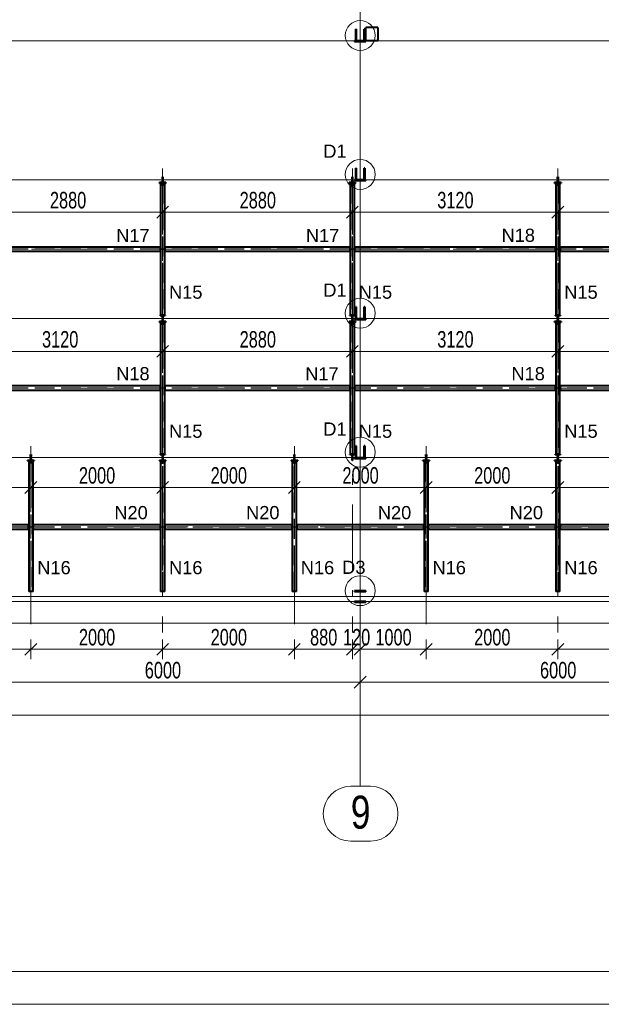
# Model space of a CAD drawing. Header units: metres. Extents: x 212 to 317, y 37 to 97.
# Tile 31 of 52: x 265 to 274, y 37 to 52. Entities that reach past the tile are written whole.
import ezdxf

# ---------------------------------------------------------------- set-up
doc = ezdxf.new("R2010")
doc.units = ezdxf.units.M
doc.linetypes.add('__RA_15', pattern=[1.7, 1, -0.3, 0.1, -0.3])
doc.linetypes.add('__RA_2', pattern=[0.4, 0.3, -0.1])
for name, color, linetype, lineweight in [('OSY', 204, '__RA_15', 13), ('POPIS', 7, 'Continuous', 13), ('SRAFY', 254, 'Continuous', 18), ('Standard', 7, 'Continuous', 40), ('VYZTUZ', 11, 'Continuous', 50)]:
    doc.layers.add(name, color=color, linetype=linetype, lineweight=lineweight)
doc.styles.add('ARIAL', font='ARIAL.TTF')

msp = doc.modelspace()

# ---------------------------------------------------------------- linework, layer by layer
at = {"layer": 'OSY', "color": 204, "linetype": 'Continuous', "lineweight": 13}
for p, q in [((270.396, 40.423), (270.396, 66.921)), ((226.837, 51.728), (298.407, 51.728)), ((225.637, 49.62), (298.407, 49.62)), ((224.437, 47.513), (298.407, 47.513)), ((222.139, 45.405), (298.407, 45.405)), ((222.139, 43.297), (298.407, 43.297)), ((270.551, 40.417), (270.252, 40.417)), ((270.396, 40.423), (270.396, 40.423)), ((270.551, 39.583), (270.252, 39.583))]:
    msp.add_line(p, q, dxfattribs=at)
at = {"layer": 'OSY', "color": 204, "linetype": '__RA_15', "lineweight": 13}
for p, q in [((267.396, 49.791), (267.396, 42.751)), ((270.276, 49.791), (270.276, 42.751)), ((273.396, 49.791), (273.396, 42.751)), ((224.606, 48.566), (292.136, 48.566)), ((223.446, 46.459), (293.446, 46.459)), ((265.396, 45.576), (265.396, 42.751)), ((269.396, 45.576), (269.396, 42.751)), ((271.396, 45.576), (271.396, 42.751)), ((222.186, 44.351), (294.576, 44.351))]:
    msp.add_line(p, q, dxfattribs=at)
at = {"layer": 'OSY', "color": 204, "linetype": 'Continuous', "lineweight": 13}
for centre, start, end in [((270.252, 40), 90, 270), ((270.551, 40), 270, 90)]:
    msp.add_arc(centre, 0.417, start, end, dxfattribs=at)
at = {"layer": 'SRAFY', "color": 136, "linetype": 'Continuous', "lineweight": 18}
for points in [[(211.869, 37.108), (316.869, 37.108), (316.869, 96.508), (211.869, 96.508), (211.869, 37.108)], [(212.369, 37.608), (316.369, 37.608), (316.369, 96.008), (212.369, 96.008), (212.369, 37.608)]]:
    msp.add_lwpolyline(points, dxfattribs=at)
at = {"layer": 'Standard', "color": 1, "linetype": 'Continuous', "lineweight": 40}
for p, q in [((270.328, 51.731), (270.328, 51.904)), ((270.336, 51.904), (270.328, 51.904)), ((270.336, 51.904), (270.336, 51.731)), ((270.464, 51.904), (270.456, 51.904)), ((270.456, 51.731), (270.456, 51.904)), ((270.464, 51.904), (270.464, 51.731)), ((270.662, 51.928), (270.482, 51.928)), ((270.482, 51.727), (270.482, 51.928)), ((270.662, 51.928), (270.662, 51.727)), ((270.31, 51.715), (270.31, 51.725)), ((270.48, 51.725), (270.31, 51.725)), ((270.31, 51.715), (270.48, 51.715)), ((270.328, 51.731), (270.336, 51.731)), ((270.456, 51.731), (270.464, 51.731)), ((270.48, 51.725), (270.48, 51.715)), ((270.662, 51.727), (270.482, 51.727)), ((270.328, 49.623), (270.328, 49.797)), ((270.336, 49.797), (270.328, 49.797)), ((270.336, 49.797), (270.336, 49.623)), ((270.464, 49.797), (270.456, 49.797)), ((270.456, 49.623), (270.456, 49.797)), ((270.464, 49.797), (270.464, 49.623)), ((267.392, 49.665), (267.4, 49.665)), ((267.392, 49.633), (267.392, 49.665)), ((267.4, 49.633), (267.392, 49.633)), ((267.392, 49.633), (267.392, 49.623)), ((267.392, 49.623), (267.4, 49.623)), ((267.4, 49.618), (267.392, 49.618)), ((267.392, 49.618), (267.392, 49.608)), ((267.392, 49.608), (267.4, 49.608)), ((267.392, 49.575), (267.392, 49.608)), ((267.4, 49.665), (267.4, 49.633)), ((267.4, 49.623), (267.4, 49.633)), ((267.4, 49.608), (267.4, 49.618)), ((267.4, 49.608), (267.4, 49.575)), ((270.272, 49.665), (270.28, 49.665)), ((270.272, 49.633), (270.272, 49.665)), ((270.28, 49.633), (270.272, 49.633)), ((270.272, 49.633), (270.272, 49.623)), ((270.272, 49.623), (270.28, 49.623)), ((270.28, 49.618), (270.272, 49.618)), ((270.272, 49.618), (270.272, 49.608)), ((270.272, 49.608), (270.28, 49.608)), ((270.272, 49.575), (270.272, 49.608)), ((270.28, 49.665), (270.28, 49.633)), ((270.28, 49.623), (270.28, 49.633)), ((270.28, 49.608), (270.28, 49.618)), ((270.28, 49.608), (270.28, 49.575)), ((270.31, 49.608), (270.31, 49.618)), ((270.48, 49.618), (270.31, 49.618)), ((270.31, 49.608), (270.48, 49.608)), ((270.328, 49.623), (270.336, 49.623)), ((270.456, 49.623), (270.464, 49.623)), ((270.48, 49.618), (270.48, 49.608)), ((273.392, 49.665), (273.4, 49.665)), ((273.392, 49.633), (273.392, 49.665)), ((273.4, 49.633), (273.392, 49.633)), ((273.392, 49.633), (273.392, 49.623)), ((273.392, 49.623), (273.4, 49.623)), ((273.4, 49.618), (273.392, 49.618)), ((273.392, 49.618), (273.392, 49.608)), ((273.392, 49.608), (273.4, 49.608)), ((273.392, 49.575), (273.392, 49.608)), ((273.4, 49.665), (273.4, 49.633)), ((273.4, 49.623), (273.4, 49.633)), ((273.4, 49.608), (273.4, 49.618)), ((273.4, 49.608), (273.4, 49.575)), ((267.346, 49.567), (267.346, 49.575)), ((267.446, 49.575), (267.346, 49.575)), ((267.346, 49.567), (267.446, 49.567)), ((267.354, 49.567), (267.354, 49.562)), ((267.354, 49.562), (267.389, 49.562)), ((267.364, 49.557), (267.364, 47.566)), ((267.364, 49.557), (267.428, 49.557)), ((267.389, 49.562), (267.389, 49.557)), ((267.394, 49.557), (267.394, 49.567)), ((267.398, 49.567), (267.398, 49.557)), ((267.403, 49.557), (267.403, 49.562)), ((267.403, 49.562), (267.438, 49.562)), ((267.428, 47.566), (267.428, 49.557)), ((267.438, 49.562), (267.438, 49.567)), ((267.446, 49.575), (267.446, 49.567)), ((270.226, 49.567), (270.226, 49.575)), ((270.326, 49.575), (270.226, 49.575)), ((270.226, 49.567), (270.326, 49.567)), ((270.234, 49.567), (270.234, 49.562)), ((270.234, 49.562), (270.269, 49.562)), ((270.244, 49.557), (270.244, 47.566)), ((270.244, 49.557), (270.308, 49.557)), ((270.269, 49.562), (270.269, 49.557)), ((270.274, 49.557), (270.274, 49.567)), ((270.278, 49.567), (270.278, 49.557)), ((270.283, 49.557), (270.283, 49.562)), ((270.283, 49.562), (270.318, 49.562)), ((270.308, 47.566), (270.308, 49.557)), ((270.318, 49.562), (270.318, 49.567)), ((270.326, 49.575), (270.326, 49.567)), ((273.346, 49.567), (273.346, 49.575)), ((273.446, 49.575), (273.346, 49.575)), ((273.346, 49.567), (273.446, 49.567)), ((273.354, 49.567), (273.354, 49.562)), ((273.354, 49.562), (273.389, 49.562)), ((273.364, 49.557), (273.364, 47.566)), ((273.364, 49.557), (273.428, 49.557)), ((273.389, 49.562), (273.389, 49.557)), ((273.394, 49.557), (273.394, 49.567)), ((273.398, 49.567), (273.398, 49.557)), ((273.403, 49.557), (273.403, 49.562)), ((273.403, 49.562), (273.438, 49.562)), ((273.428, 47.566), (273.428, 49.557)), ((273.438, 49.562), (273.438, 49.567)), ((273.446, 49.575), (273.446, 49.567)), ((267.356, 48.598), (264.556, 48.598)), ((267.356, 48.606), (267.356, 48.598)), ((267.356, 48.606), (267.364, 48.606)), ((267.356, 48.598), (267.356, 48.534)), ((267.428, 48.606), (267.436, 48.606)), ((267.436, 48.598), (267.436, 48.606)), ((267.436, 48.534), (267.436, 48.598)), ((270.236, 48.598), (267.436, 48.598)), ((270.236, 48.606), (270.236, 48.598)), ((270.236, 48.606), (270.244, 48.606)), ((270.236, 48.598), (270.236, 48.534)), ((270.308, 48.606), (270.316, 48.606)), ((270.316, 48.598), (270.316, 48.606)), ((270.316, 48.534), (270.316, 48.598)), ((273.356, 48.598), (270.316, 48.598)), ((273.356, 48.606), (273.356, 48.598)), ((273.356, 48.606), (273.364, 48.606)), ((273.356, 48.598), (273.356, 48.534)), ((273.428, 48.606), (273.436, 48.606)), ((273.436, 48.598), (273.436, 48.606)), ((273.436, 48.534), (273.436, 48.598)), ((276.476, 48.598), (273.436, 48.598)), ((264.556, 48.534), (267.356, 48.534)), ((267.356, 48.534), (267.356, 48.526)), ((267.364, 48.526), (267.356, 48.526)), ((267.436, 48.526), (267.428, 48.526)), ((267.436, 48.526), (267.436, 48.534)), ((267.436, 48.534), (270.236, 48.534)), ((270.236, 48.534), (270.236, 48.526)), ((270.244, 48.526), (270.236, 48.526)), ((270.316, 48.526), (270.308, 48.526)), ((270.316, 48.526), (270.316, 48.534)), ((270.316, 48.534), (273.356, 48.534)), ((273.356, 48.534), (273.356, 48.526)), ((273.364, 48.526), (273.356, 48.526)), ((273.436, 48.526), (273.428, 48.526)), ((273.436, 48.526), (273.436, 48.534)), ((273.436, 48.534), (276.476, 48.534)), ((270.328, 47.515), (270.328, 47.689)), ((270.336, 47.689), (270.328, 47.689)), ((270.336, 47.689), (270.336, 47.515)), ((270.464, 47.689), (270.456, 47.689)), ((270.456, 47.515), (270.456, 47.689)), ((270.464, 47.689), (270.464, 47.515)), ((267.356, 47.558), (267.356, 47.566)), ((267.364, 47.566), (267.356, 47.566)), ((267.356, 47.558), (267.436, 47.558)), ((267.428, 47.566), (267.364, 47.566)), ((267.392, 47.525), (267.392, 47.558)), ((267.4, 47.525), (267.392, 47.525)), ((267.392, 47.525), (267.392, 47.515)), ((267.392, 47.515), (267.4, 47.515)), ((267.4, 47.51), (267.392, 47.51)), ((267.392, 47.51), (267.392, 47.5)), ((267.4, 47.558), (267.4, 47.525)), ((267.4, 47.515), (267.4, 47.525)), ((267.4, 47.5), (267.4, 47.51)), ((267.436, 47.566), (267.428, 47.566)), ((267.436, 47.566), (267.436, 47.558)), ((270.236, 47.558), (270.236, 47.566)), ((270.244, 47.566), (270.236, 47.566)), ((270.236, 47.558), (270.316, 47.558)), ((270.308, 47.566), (270.244, 47.566)), ((270.272, 47.525), (270.272, 47.558)), ((270.28, 47.525), (270.272, 47.525)), ((270.272, 47.525), (270.272, 47.515)), ((270.272, 47.515), (270.28, 47.515)), ((270.28, 47.51), (270.272, 47.51)), ((270.272, 47.51), (270.272, 47.5)), ((270.28, 47.558), (270.28, 47.525)), ((270.28, 47.515), (270.28, 47.525)), ((270.28, 47.5), (270.28, 47.51)), ((270.316, 47.566), (270.308, 47.566)), ((270.31, 47.5), (270.31, 47.51)), ((270.48, 47.51), (270.31, 47.51)), ((270.316, 47.566), (270.316, 47.558)), ((270.328, 47.515), (270.336, 47.515)), ((270.456, 47.515), (270.464, 47.515)), ((270.48, 47.51), (270.48, 47.5)), ((273.356, 47.558), (273.356, 47.566)), ((273.364, 47.566), (273.356, 47.566)), ((273.356, 47.558), (273.436, 47.558)), ((273.428, 47.566), (273.364, 47.566)), ((273.392, 47.525), (273.392, 47.558)), ((273.4, 47.525), (273.392, 47.525)), ((273.392, 47.525), (273.392, 47.515)), ((273.392, 47.515), (273.4, 47.515)), ((273.4, 47.51), (273.392, 47.51)), ((273.392, 47.51), (273.392, 47.5)), ((273.4, 47.558), (273.4, 47.525)), ((273.4, 47.515), (273.4, 47.525)), ((273.4, 47.5), (273.4, 47.51)), ((273.436, 47.566), (273.428, 47.566)), ((273.436, 47.566), (273.436, 47.558)), ((267.346, 47.46), (267.346, 47.468)), ((267.446, 47.468), (267.346, 47.468)), ((267.346, 47.46), (267.446, 47.46)), ((267.354, 47.46), (267.354, 47.455)), ((267.354, 47.455), (267.389, 47.455)), ((267.364, 47.45), (267.364, 45.458)), ((267.364, 47.45), (267.428, 47.45)), ((267.389, 47.455), (267.389, 47.45)), ((267.392, 47.5), (267.4, 47.5)), ((267.392, 47.468), (267.392, 47.5)), ((267.394, 47.45), (267.394, 47.46)), ((267.398, 47.46), (267.398, 47.45)), ((267.4, 47.5), (267.4, 47.468)), ((267.403, 47.45), (267.403, 47.455)), ((267.403, 47.455), (267.438, 47.455)), ((267.428, 45.458), (267.428, 47.45)), ((267.438, 47.455), (267.438, 47.46)), ((267.446, 47.468), (267.446, 47.46)), ((270.226, 47.46), (270.226, 47.468)), ((270.326, 47.468), (270.226, 47.468)), ((270.226, 47.46), (270.326, 47.46)), ((270.234, 47.46), (270.234, 47.455)), ((270.234, 47.455), (270.269, 47.455)), ((270.244, 47.45), (270.244, 45.458)), ((270.244, 47.45), (270.308, 47.45)), ((270.269, 47.455), (270.269, 47.45)), ((270.272, 47.5), (270.28, 47.5)), ((270.272, 47.468), (270.272, 47.5)), ((270.274, 47.45), (270.274, 47.46)), ((270.278, 47.46), (270.278, 47.45)), ((270.28, 47.5), (270.28, 47.468)), ((270.283, 47.45), (270.283, 47.455)), ((270.283, 47.455), (270.318, 47.455)), ((270.308, 45.458), (270.308, 47.45)), ((270.31, 47.5), (270.48, 47.5)), ((270.318, 47.455), (270.318, 47.46)), ((270.326, 47.468), (270.326, 47.46)), ((273.346, 47.46), (273.346, 47.468)), ((273.446, 47.468), (273.346, 47.468)), ((273.346, 47.46), (273.446, 47.46)), ((273.354, 47.46), (273.354, 47.455)), ((273.354, 47.455), (273.389, 47.455)), ((273.364, 47.45), (273.364, 45.458)), ((273.364, 47.45), (273.428, 47.45)), ((273.389, 47.455), (273.389, 47.45)), ((273.392, 47.5), (273.4, 47.5)), ((273.392, 47.468), (273.392, 47.5)), ((273.394, 47.45), (273.394, 47.46)), ((273.398, 47.46), (273.398, 47.45)), ((273.4, 47.5), (273.4, 47.468)), ((273.403, 47.45), (273.403, 47.455)), ((273.403, 47.455), (273.438, 47.455)), ((273.428, 45.458), (273.428, 47.45)), ((273.438, 47.455), (273.438, 47.46)), ((273.446, 47.468), (273.446, 47.46)), ((267.356, 46.491), (264.316, 46.491)), ((267.356, 46.499), (267.356, 46.491)), ((267.356, 46.499), (267.364, 46.499)), ((267.356, 46.491), (267.356, 46.427)), ((267.428, 46.499), (267.436, 46.499)), ((267.436, 46.491), (267.436, 46.499)), ((267.436, 46.427), (267.436, 46.491)), ((270.236, 46.491), (267.436, 46.491)), ((270.236, 46.499), (270.236, 46.491)), ((270.236, 46.499), (270.244, 46.499)), ((270.236, 46.491), (270.236, 46.427)), ((270.308, 46.499), (270.316, 46.499)), ((270.316, 46.491), (270.316, 46.499)), ((270.316, 46.427), (270.316, 46.491)), ((273.356, 46.491), (270.316, 46.491)), ((273.356, 46.499), (273.356, 46.491)), ((273.356, 46.499), (273.364, 46.499)), ((273.356, 46.491), (273.356, 46.427)), ((273.428, 46.499), (273.436, 46.499)), ((273.436, 46.491), (273.436, 46.499)), ((273.436, 46.427), (273.436, 46.491)), ((276.236, 46.491), (273.436, 46.491)), ((264.316, 46.427), (267.356, 46.427)), ((267.356, 46.427), (267.356, 46.419)), ((267.364, 46.419), (267.356, 46.419)), ((267.436, 46.419), (267.428, 46.419)), ((267.436, 46.419), (267.436, 46.427)), ((267.436, 46.427), (270.236, 46.427)), ((270.236, 46.427), (270.236, 46.419)), ((270.244, 46.419), (270.236, 46.419)), ((270.316, 46.419), (270.308, 46.419)), ((270.316, 46.419), (270.316, 46.427)), ((270.316, 46.427), (273.356, 46.427)), ((273.356, 46.427), (273.356, 46.419)), ((273.364, 46.419), (273.356, 46.419)), ((273.436, 46.419), (273.428, 46.419)), ((273.436, 46.419), (273.436, 46.427)), ((273.436, 46.427), (276.236, 46.427)), ((270.328, 45.408), (270.328, 45.581)), ((270.336, 45.581), (270.328, 45.581)), ((270.336, 45.581), (270.336, 45.408)), ((270.464, 45.581), (270.456, 45.581)), ((270.456, 45.408), (270.456, 45.581)), ((270.464, 45.581), (270.464, 45.408)), ((265.392, 45.45), (265.4, 45.45)), ((265.392, 45.418), (265.392, 45.45)), ((265.4, 45.418), (265.392, 45.418)), ((265.392, 45.418), (265.392, 45.408)), ((265.4, 45.45), (265.4, 45.418)), ((265.4, 45.408), (265.4, 45.418)), ((267.356, 45.45), (267.356, 45.458)), ((267.364, 45.458), (267.356, 45.458)), ((267.356, 45.45), (267.436, 45.45)), ((267.428, 45.458), (267.364, 45.458)), ((267.392, 45.418), (267.392, 45.45)), ((267.4, 45.418), (267.392, 45.418)), ((267.392, 45.418), (267.392, 45.408)), ((267.4, 45.45), (267.4, 45.418)), ((267.4, 45.408), (267.4, 45.418)), ((267.436, 45.458), (267.428, 45.458)), ((267.436, 45.458), (267.436, 45.45)), ((269.392, 45.45), (269.4, 45.45)), ((269.392, 45.418), (269.392, 45.45)), ((269.4, 45.418), (269.392, 45.418)), ((269.392, 45.418), (269.392, 45.408)), ((269.4, 45.45), (269.4, 45.418)), ((269.4, 45.408), (269.4, 45.418)), ((270.236, 45.45), (270.236, 45.458)), ((270.244, 45.458), (270.236, 45.458)), ((270.236, 45.45), (270.316, 45.45)), ((270.308, 45.458), (270.244, 45.458)), ((270.272, 45.418), (270.272, 45.45)), ((270.28, 45.418), (270.272, 45.418)), ((270.272, 45.418), (270.272, 45.408)), ((270.28, 45.45), (270.28, 45.418)), ((270.28, 45.408), (270.28, 45.418)), ((270.316, 45.458), (270.308, 45.458)), ((270.316, 45.458), (270.316, 45.45)), ((271.392, 45.45), (271.4, 45.45)), ((271.392, 45.418), (271.392, 45.45)), ((271.4, 45.418), (271.392, 45.418)), ((271.392, 45.418), (271.392, 45.408)), ((271.4, 45.45), (271.4, 45.418)), ((271.4, 45.408), (271.4, 45.418)), ((273.356, 45.45), (273.356, 45.458)), ((273.364, 45.458), (273.356, 45.458)), ((273.356, 45.45), (273.436, 45.45)), ((273.428, 45.458), (273.364, 45.458)), ((273.392, 45.418), (273.392, 45.45)), ((273.4, 45.418), (273.392, 45.418)), ((273.392, 45.418), (273.392, 45.408)), ((273.4, 45.45), (273.4, 45.418)), ((273.4, 45.408), (273.4, 45.418)), ((273.436, 45.458), (273.428, 45.458)), ((273.436, 45.458), (273.436, 45.45)), ((265.346, 45.352), (265.346, 45.36)), ((265.446, 45.36), (265.346, 45.36)), ((265.346, 45.352), (265.446, 45.352)), ((265.354, 45.352), (265.354, 45.347)), ((265.354, 45.347), (265.389, 45.347)), ((265.364, 45.342), (265.364, 43.372)), ((265.364, 45.342), (265.428, 45.342)), ((265.389, 45.347), (265.389, 45.342)), ((265.392, 45.408), (265.4, 45.408)), ((265.4, 45.402), (265.392, 45.402)), ((265.392, 45.402), (265.392, 45.392)), ((265.392, 45.392), (265.4, 45.392)), ((265.392, 45.36), (265.392, 45.392)), ((265.394, 45.342), (265.394, 45.352)), ((265.398, 45.352), (265.398, 45.342)), ((265.4, 45.392), (265.4, 45.402)), ((265.4, 45.392), (265.4, 45.36)), ((265.403, 45.342), (265.403, 45.347)), ((265.403, 45.347), (265.438, 45.347)), ((265.428, 43.372), (265.428, 45.342)), ((265.438, 45.347), (265.438, 45.352)), ((265.446, 45.36), (265.446, 45.352)), ((267.346, 45.352), (267.346, 45.36)), ((267.446, 45.36), (267.346, 45.36)), ((267.346, 45.352), (267.446, 45.352)), ((267.354, 45.352), (267.354, 45.347)), ((267.354, 45.347), (267.389, 45.347)), ((267.364, 45.342), (267.428, 45.342)), ((267.364, 45.342), (267.364, 43.372)), ((267.389, 45.347), (267.389, 45.342)), ((267.392, 45.408), (267.4, 45.408)), ((267.4, 45.402), (267.392, 45.402)), ((267.392, 45.402), (267.392, 45.392)), ((267.392, 45.392), (267.4, 45.392)), ((267.392, 45.36), (267.392, 45.392)), ((267.394, 45.342), (267.394, 45.352)), ((267.398, 45.352), (267.398, 45.342)), ((267.4, 45.392), (267.4, 45.402)), ((267.4, 45.392), (267.4, 45.36)), ((267.403, 45.342), (267.403, 45.347)), ((267.403, 45.347), (267.438, 45.347)), ((267.428, 43.372), (267.428, 45.342)), ((267.438, 45.347), (267.438, 45.352)), ((267.446, 45.36), (267.446, 45.352)), ((269.346, 45.352), (269.346, 45.36)), ((269.446, 45.36), (269.346, 45.36)), ((269.346, 45.352), (269.446, 45.352)), ((269.354, 45.352), (269.354, 45.347)), ((269.354, 45.347), (269.389, 45.347)), ((269.364, 45.342), (269.428, 45.342)), ((269.364, 45.342), (269.364, 43.372)), ((269.389, 45.347), (269.389, 45.342)), ((269.392, 45.408), (269.4, 45.408)), ((269.4, 45.402), (269.392, 45.402)), ((269.392, 45.402), (269.392, 45.392)), ((269.392, 45.392), (269.4, 45.392)), ((269.392, 45.36), (269.392, 45.392)), ((269.394, 45.342), (269.394, 45.352)), ((269.398, 45.352), (269.398, 45.342)), ((269.4, 45.392), (269.4, 45.402)), ((269.4, 45.392), (269.4, 45.36)), ((269.403, 45.342), (269.403, 45.347)), ((269.403, 45.347), (269.438, 45.347)), ((269.428, 43.372), (269.428, 45.342)), ((269.438, 45.347), (269.438, 45.352)), ((269.446, 45.36), (269.446, 45.352)), ((270.272, 45.408), (270.28, 45.408)), ((270.28, 45.402), (270.272, 45.402)), ((270.272, 45.402), (270.272, 45.392)), ((270.272, 45.392), (270.28, 45.392)), ((270.272, 45.36), (270.272, 45.392)), ((270.28, 45.36), (270.272, 45.36)), ((270.28, 45.392), (270.28, 45.402)), ((270.28, 45.392), (270.28, 45.36)), ((270.31, 45.392), (270.31, 45.402)), ((270.48, 45.402), (270.31, 45.402)), ((270.31, 45.392), (270.48, 45.392)), ((270.328, 45.408), (270.336, 45.408)), ((270.456, 45.408), (270.464, 45.408)), ((270.48, 45.402), (270.48, 45.392)), ((271.346, 45.352), (271.346, 45.36)), ((271.446, 45.36), (271.346, 45.36)), ((271.346, 45.352), (271.446, 45.352)), ((271.354, 45.352), (271.354, 45.347)), ((271.354, 45.347), (271.389, 45.347)), ((271.364, 45.342), (271.364, 43.372)), ((271.364, 45.342), (271.428, 45.342)), ((271.389, 45.347), (271.389, 45.342)), ((271.392, 45.408), (271.4, 45.408)), ((271.4, 45.402), (271.392, 45.402)), ((271.392, 45.402), (271.392, 45.392)), ((271.392, 45.392), (271.4, 45.392)), ((271.392, 45.36), (271.392, 45.392)), ((271.394, 45.342), (271.394, 45.352)), ((271.398, 45.352), (271.398, 45.342)), ((271.4, 45.392), (271.4, 45.402)), ((271.4, 45.392), (271.4, 45.36)), ((271.403, 45.342), (271.403, 45.347)), ((271.403, 45.347), (271.438, 45.347)), ((271.428, 43.372), (271.428, 45.342)), ((271.438, 45.347), (271.438, 45.352)), ((271.446, 45.36), (271.446, 45.352)), ((273.346, 45.352), (273.346, 45.36)), ((273.446, 45.36), (273.346, 45.36)), ((273.346, 45.352), (273.446, 45.352)), ((273.354, 45.352), (273.354, 45.347)), ((273.354, 45.347), (273.389, 45.347)), ((273.364, 45.342), (273.428, 45.342)), ((273.364, 45.342), (273.364, 43.372)), ((273.389, 45.347), (273.389, 45.342)), ((273.392, 45.408), (273.4, 45.408)), ((273.4, 45.402), (273.392, 45.402)), ((273.392, 45.402), (273.392, 45.392)), ((273.392, 45.392), (273.4, 45.392)), ((273.392, 45.36), (273.392, 45.392)), ((273.394, 45.342), (273.394, 45.352)), ((273.398, 45.352), (273.398, 45.342)), ((273.4, 45.392), (273.4, 45.402)), ((273.4, 45.392), (273.4, 45.36)), ((273.403, 45.342), (273.403, 45.347)), ((273.403, 45.347), (273.438, 45.347)), ((273.428, 43.372), (273.428, 45.342)), ((273.438, 45.347), (273.438, 45.352)), ((273.446, 45.36), (273.446, 45.352)), ((265.356, 44.383), (263.436, 44.383)), ((265.356, 44.391), (265.356, 44.383)), ((265.356, 44.391), (265.364, 44.391)), ((265.356, 44.383), (265.356, 44.319)), ((265.428, 44.391), (265.436, 44.391)), ((265.436, 44.383), (265.436, 44.391)), ((265.436, 44.319), (265.436, 44.383)), ((267.356, 44.383), (265.436, 44.383)), ((267.356, 44.391), (267.356, 44.383)), ((267.356, 44.391), (267.364, 44.391)), ((267.356, 44.383), (267.356, 44.319)), ((267.428, 44.391), (267.436, 44.391)), ((267.436, 44.383), (267.436, 44.391)), ((267.436, 44.319), (267.436, 44.383)), ((269.356, 44.383), (267.436, 44.383)), ((269.356, 44.391), (269.356, 44.383)), ((269.356, 44.391), (269.364, 44.391)), ((269.356, 44.383), (269.356, 44.319)), ((269.428, 44.391), (269.436, 44.391)), ((269.436, 44.383), (269.436, 44.391)), ((269.436, 44.319), (269.436, 44.383)), ((271.356, 44.383), (269.436, 44.383)), ((271.356, 44.391), (271.356, 44.383)), ((271.356, 44.391), (271.364, 44.391)), ((271.356, 44.383), (271.356, 44.319)), ((271.428, 44.391), (271.436, 44.391)), ((271.436, 44.383), (271.436, 44.391)), ((271.436, 44.319), (271.436, 44.383)), ((273.356, 44.383), (271.436, 44.383)), ((273.356, 44.391), (273.356, 44.383)), ((273.356, 44.391), (273.364, 44.391)), ((273.356, 44.383), (273.356, 44.319)), ((273.428, 44.391), (273.436, 44.391)), ((273.436, 44.383), (273.436, 44.391)), ((273.436, 44.319), (273.436, 44.383)), ((275.356, 44.383), (273.436, 44.383)), ((263.436, 44.319), (265.356, 44.319)), ((265.356, 44.319), (265.356, 44.311)), ((265.364, 44.311), (265.356, 44.311)), ((265.436, 44.311), (265.428, 44.311)), ((265.436, 44.311), (265.436, 44.319)), ((265.436, 44.319), (267.356, 44.319)), ((267.356, 44.319), (267.356, 44.311)), ((267.364, 44.311), (267.356, 44.311)), ((267.436, 44.311), (267.428, 44.311)), ((267.436, 44.311), (267.436, 44.319)), ((267.436, 44.319), (269.356, 44.319)), ((269.356, 44.319), (269.356, 44.311)), ((269.364, 44.311), (269.356, 44.311)), ((269.436, 44.311), (269.428, 44.311)), ((269.436, 44.311), (269.436, 44.319)), ((269.436, 44.319), (271.356, 44.319)), ((271.356, 44.319), (271.356, 44.311)), ((271.364, 44.311), (271.356, 44.311)), ((271.436, 44.311), (271.428, 44.311)), ((271.436, 44.311), (271.436, 44.319)), ((271.436, 44.319), (273.356, 44.319)), ((273.356, 44.319), (273.356, 44.311)), ((273.364, 44.311), (273.356, 44.311)), ((273.436, 44.311), (273.428, 44.311)), ((273.436, 44.311), (273.436, 44.319)), ((273.436, 44.319), (275.356, 44.319)), ((265.428, 43.372), (265.364, 43.372)), ((267.428, 43.372), (267.364, 43.372)), ((269.428, 43.372), (269.364, 43.372)), ((270.31, 43.372), (270.31, 43.382)), ((270.48, 43.382), (270.31, 43.382)), ((270.31, 43.372), (270.48, 43.372)), ((270.48, 43.382), (270.48, 43.372)), ((271.428, 43.372), (271.364, 43.372)), ((273.428, 43.372), (273.364, 43.372)), ((270.48, 43.222), (270.31, 43.222)), ((270.31, 43.212), (270.31, 43.222)), ((270.31, 43.212), (270.48, 43.212)), ((270.48, 43.222), (270.48, 43.212))]:
    msp.add_line(p, q, dxfattribs=at)
at = {"layer": 'Standard', "color": 136, "linetype": '__RA_2', "lineweight": 18}
for p, q in [((270.328, 51.791), (270.336, 51.791)), ((270.456, 51.791), (270.464, 51.791)), ((270.328, 49.683), (270.336, 49.683)), ((270.456, 49.683), (270.464, 49.683)), ((267.389, 49.557), (267.389, 49.527)), ((267.389, 49.527), (267.394, 49.527)), ((267.394, 49.557), (267.394, 47.566)), ((267.398, 49.557), (267.398, 47.566)), ((267.398, 49.527), (267.403, 49.527)), ((267.403, 49.527), (267.403, 49.557)), ((270.269, 49.557), (270.269, 49.527)), ((270.269, 49.527), (270.274, 49.527)), ((270.274, 49.557), (270.274, 47.566)), ((270.278, 49.557), (270.278, 47.566)), ((270.278, 49.527), (270.283, 49.527)), ((270.283, 49.527), (270.283, 49.557)), ((273.389, 49.557), (273.389, 49.527)), ((273.389, 49.527), (273.394, 49.527)), ((273.394, 49.557), (273.394, 47.566)), ((273.398, 49.557), (273.398, 47.566)), ((273.398, 49.527), (273.403, 49.527)), ((273.403, 49.527), (273.403, 49.557)), ((267.356, 48.569), (264.556, 48.569)), ((267.356, 48.564), (264.556, 48.564)), ((267.364, 48.57), (267.384, 48.57)), ((267.384, 48.562), (267.364, 48.562)), ((267.394, 48.57), (267.384, 48.57)), ((267.384, 48.57), (267.384, 48.562)), ((267.384, 48.562), (267.394, 48.562)), ((267.408, 48.57), (267.398, 48.57)), ((267.398, 48.562), (267.408, 48.562)), ((267.408, 48.562), (267.408, 48.57)), ((267.408, 48.57), (267.428, 48.57)), ((267.428, 48.562), (267.408, 48.562)), ((270.236, 48.569), (267.436, 48.569)), ((270.236, 48.564), (267.436, 48.564)), ((270.244, 48.57), (270.264, 48.57)), ((270.264, 48.562), (270.244, 48.562)), ((270.274, 48.57), (270.264, 48.57)), ((270.264, 48.57), (270.264, 48.562)), ((270.264, 48.562), (270.274, 48.562)), ((270.288, 48.57), (270.278, 48.57)), ((270.278, 48.562), (270.288, 48.562)), ((270.288, 48.562), (270.288, 48.57)), ((270.288, 48.57), (270.308, 48.57)), ((270.308, 48.562), (270.288, 48.562)), ((273.356, 48.569), (270.316, 48.569)), ((273.356, 48.564), (270.316, 48.564)), ((273.364, 48.57), (273.384, 48.57)), ((273.384, 48.562), (273.364, 48.562)), ((273.394, 48.57), (273.384, 48.57)), ((273.384, 48.57), (273.384, 48.562)), ((273.384, 48.562), (273.394, 48.562)), ((273.408, 48.57), (273.398, 48.57)), ((273.398, 48.562), (273.408, 48.562)), ((273.408, 48.562), (273.408, 48.57)), ((273.408, 48.57), (273.428, 48.57)), ((273.428, 48.562), (273.408, 48.562)), ((276.476, 48.569), (273.436, 48.569)), ((276.476, 48.564), (273.436, 48.564)), ((270.328, 47.576), (270.336, 47.576)), ((270.456, 47.576), (270.464, 47.576)), ((267.389, 47.45), (267.389, 47.42)), ((267.389, 47.42), (267.394, 47.42)), ((267.394, 47.45), (267.394, 45.458)), ((267.398, 47.45), (267.398, 45.458)), ((267.398, 47.42), (267.403, 47.42)), ((267.403, 47.42), (267.403, 47.45)), ((270.269, 47.45), (270.269, 47.42)), ((270.269, 47.42), (270.274, 47.42)), ((270.274, 47.45), (270.274, 45.458)), ((270.278, 47.45), (270.278, 45.458)), ((270.278, 47.42), (270.283, 47.42)), ((270.283, 47.42), (270.283, 47.45)), ((273.389, 47.45), (273.389, 47.42)), ((273.389, 47.42), (273.394, 47.42)), ((273.394, 47.45), (273.394, 45.458)), ((273.398, 47.45), (273.398, 45.458)), ((273.398, 47.42), (273.403, 47.42)), ((273.403, 47.42), (273.403, 47.45)), ((267.364, 46.463), (267.384, 46.463)), ((267.394, 46.463), (267.384, 46.463)), ((267.384, 46.463), (267.384, 46.455)), ((267.408, 46.463), (267.398, 46.463)), ((267.408, 46.455), (267.408, 46.463)), ((267.408, 46.463), (267.428, 46.463)), ((270.244, 46.463), (270.264, 46.463)), ((270.274, 46.463), (270.264, 46.463)), ((270.264, 46.463), (270.264, 46.455)), ((270.288, 46.463), (270.278, 46.463)), ((270.288, 46.455), (270.288, 46.463)), ((270.288, 46.463), (270.308, 46.463)), ((273.364, 46.463), (273.384, 46.463)), ((273.394, 46.463), (273.384, 46.463)), ((273.384, 46.463), (273.384, 46.455)), ((273.408, 46.463), (273.398, 46.463)), ((273.408, 46.455), (273.408, 46.463)), ((273.408, 46.463), (273.428, 46.463)), ((267.356, 46.461), (264.316, 46.461)), ((267.356, 46.457), (264.316, 46.457)), ((267.384, 46.455), (267.364, 46.455)), ((267.384, 46.455), (267.394, 46.455)), ((267.398, 46.455), (267.408, 46.455)), ((267.428, 46.455), (267.408, 46.455)), ((270.236, 46.461), (267.436, 46.461)), ((270.236, 46.457), (267.436, 46.457)), ((270.264, 46.455), (270.244, 46.455)), ((270.264, 46.455), (270.274, 46.455)), ((270.278, 46.455), (270.288, 46.455)), ((270.308, 46.455), (270.288, 46.455)), ((273.356, 46.461), (270.316, 46.461)), ((273.356, 46.457), (270.316, 46.457)), ((273.384, 46.455), (273.364, 46.455)), ((273.384, 46.455), (273.394, 46.455)), ((273.398, 46.455), (273.408, 46.455)), ((273.428, 46.455), (273.408, 46.455)), ((276.236, 46.461), (273.436, 46.461)), ((276.236, 46.457), (273.436, 46.457)), ((270.328, 45.468), (270.336, 45.468)), ((270.456, 45.468), (270.464, 45.468)), ((265.389, 45.342), (265.389, 45.312)), ((265.389, 45.312), (265.394, 45.312)), ((265.394, 45.342), (265.394, 43.372)), ((265.398, 45.342), (265.398, 43.372)), ((265.398, 45.312), (265.403, 45.312)), ((265.403, 45.312), (265.403, 45.342)), ((267.389, 45.342), (267.389, 45.312)), ((267.389, 45.312), (267.394, 45.312)), ((267.394, 43.372), (267.394, 45.342)), ((267.398, 43.372), (267.398, 45.342)), ((267.398, 45.312), (267.403, 45.312)), ((267.403, 45.312), (267.403, 45.342)), ((269.389, 45.342), (269.389, 45.312)), ((269.389, 45.312), (269.394, 45.312)), ((269.394, 43.372), (269.394, 45.342)), ((269.398, 43.372), (269.398, 45.342)), ((269.398, 45.312), (269.403, 45.312)), ((269.403, 45.312), (269.403, 45.342)), ((271.389, 45.342), (271.389, 45.312)), ((271.389, 45.312), (271.394, 45.312)), ((271.394, 45.342), (271.394, 43.372)), ((271.398, 45.342), (271.398, 43.372)), ((271.398, 45.312), (271.403, 45.312)), ((271.403, 45.312), (271.403, 45.342)), ((273.389, 45.342), (273.389, 45.312)), ((273.389, 45.312), (273.394, 45.312)), ((273.394, 43.372), (273.394, 45.342)), ((273.398, 43.372), (273.398, 45.342)), ((273.398, 45.312), (273.403, 45.312)), ((273.403, 45.312), (273.403, 45.342)), ((265.356, 44.353), (263.436, 44.353)), ((265.356, 44.349), (263.436, 44.349)), ((265.364, 44.355), (265.384, 44.355)), ((265.384, 44.347), (265.364, 44.347)), ((265.394, 44.355), (265.384, 44.355)), ((265.384, 44.355), (265.384, 44.347)), ((265.384, 44.347), (265.394, 44.347)), ((265.408, 44.355), (265.398, 44.355)), ((265.398, 44.347), (265.408, 44.347)), ((265.408, 44.347), (265.408, 44.355)), ((265.408, 44.355), (265.428, 44.355)), ((265.428, 44.347), (265.408, 44.347)), ((267.356, 44.353), (265.436, 44.353)), ((267.356, 44.349), (265.436, 44.349)), ((267.364, 44.355), (267.384, 44.355)), ((267.384, 44.347), (267.364, 44.347)), ((267.394, 44.355), (267.384, 44.355)), ((267.384, 44.355), (267.384, 44.347)), ((267.384, 44.347), (267.394, 44.347)), ((267.408, 44.355), (267.398, 44.355)), ((267.398, 44.347), (267.408, 44.347)), ((267.408, 44.347), (267.408, 44.355)), ((267.408, 44.355), (267.428, 44.355)), ((267.428, 44.347), (267.408, 44.347)), ((269.356, 44.353), (267.436, 44.353)), ((269.356, 44.349), (267.436, 44.349)), ((269.364, 44.355), (269.384, 44.355)), ((269.384, 44.347), (269.364, 44.347)), ((269.394, 44.355), (269.384, 44.355)), ((269.384, 44.355), (269.384, 44.347)), ((269.384, 44.347), (269.394, 44.347)), ((269.408, 44.355), (269.398, 44.355)), ((269.398, 44.347), (269.408, 44.347)), ((269.408, 44.347), (269.408, 44.355)), ((269.408, 44.355), (269.428, 44.355)), ((269.428, 44.347), (269.408, 44.347)), ((271.356, 44.353), (269.436, 44.353)), ((271.356, 44.349), (269.436, 44.349)), ((271.364, 44.355), (271.384, 44.355)), ((271.384, 44.347), (271.364, 44.347)), ((271.394, 44.355), (271.384, 44.355)), ((271.384, 44.355), (271.384, 44.347)), ((271.384, 44.347), (271.394, 44.347)), ((271.408, 44.355), (271.398, 44.355)), ((271.398, 44.347), (271.408, 44.347)), ((271.408, 44.347), (271.408, 44.355)), ((271.408, 44.355), (271.428, 44.355)), ((271.428, 44.347), (271.408, 44.347)), ((273.356, 44.353), (271.436, 44.353)), ((273.356, 44.349), (271.436, 44.349)), ((273.364, 44.355), (273.384, 44.355)), ((273.384, 44.347), (273.364, 44.347)), ((273.394, 44.355), (273.384, 44.355)), ((273.384, 44.355), (273.384, 44.347)), ((273.384, 44.347), (273.394, 44.347)), ((273.408, 44.355), (273.398, 44.355)), ((273.398, 44.347), (273.408, 44.347)), ((273.408, 44.347), (273.408, 44.355)), ((273.408, 44.355), (273.428, 44.355)), ((273.428, 44.347), (273.408, 44.347)), ((275.356, 44.353), (273.436, 44.353)), ((275.356, 44.349), (273.436, 44.349))]:
    msp.add_line(p, q, dxfattribs=at)
at = {"layer": 'Standard', "color": 7, "linetype": 'Continuous', "lineweight": 13}
msp.add_line((221.994, 43.222), (294.798, 43.222), dxfattribs=at)
at = {"layer": 'Standard', "color": 7, "linetype": 'Continuous', "lineweight": 18}
msp.add_lwpolyline([(217.209, 42.889), (298.507, 42.889), (298.507, 65.318), (217.209, 65.318), (217.209, 42.889)], dxfattribs=at)
at = {"layer": 'Standard', "color": 204, "linetype": 'Continuous', "lineweight": 13}
for centre in [(270.396, 51.808), (270.396, 49.7), (270.396, 47.593), (270.396, 45.485), (270.396, 43.384)]:
    msp.add_circle(centre, 0.227, dxfattribs=at)
at = {"layer": 'VYZTUZ', "color": 171, "linetype": 'Continuous', "lineweight": 18}
for p, q in [((267.306, 49.037), (267.486, 49.217)), ((267.396, 49.127), (267.396, 49.277)), ((270.186, 49.037), (270.366, 49.217)), ((270.276, 49.127), (270.276, 49.277)), ((273.306, 49.037), (273.486, 49.217)), ((273.396, 49.127), (273.396, 49.277)), ((264.516, 49.127), (267.396, 49.127)), ((267.396, 49.127), (267.396, 48.977)), ((267.396, 49.127), (270.276, 49.127)), ((270.276, 49.127), (270.276, 48.977)), ((270.276, 49.127), (273.396, 49.127)), ((273.396, 49.127), (273.396, 48.977)), ((273.396, 49.127), (276.516, 49.127)), ((267.306, 46.925), (267.486, 47.105)), ((267.396, 47.015), (267.396, 47.165)), ((270.186, 46.925), (270.366, 47.105)), ((270.276, 47.015), (270.276, 47.165)), ((273.306, 46.925), (273.486, 47.105)), ((273.396, 47.015), (273.396, 47.165)), ((264.276, 47.015), (267.396, 47.015)), ((267.396, 47.015), (267.396, 46.865)), ((267.396, 47.015), (270.276, 47.015)), ((270.276, 47.015), (270.276, 46.865)), ((270.276, 47.015), (273.396, 47.015)), ((273.396, 47.015), (273.396, 46.865)), ((273.396, 47.015), (276.276, 47.015)), ((265.306, 44.861), (265.486, 45.041)), ((265.396, 44.951), (265.396, 45.101)), ((267.306, 44.861), (267.486, 45.041)), ((267.396, 44.951), (267.396, 45.101)), ((269.306, 44.861), (269.486, 45.041)), ((269.396, 44.951), (269.396, 45.101)), ((271.306, 44.861), (271.486, 45.041)), ((271.396, 44.951), (271.396, 45.101)), ((273.306, 44.861), (273.486, 45.041)), ((273.396, 44.951), (273.396, 45.101)), ((263.396, 44.951), (265.396, 44.951)), ((265.396, 44.951), (265.396, 44.801)), ((265.396, 44.951), (267.396, 44.951)), ((267.396, 44.951), (267.396, 44.801)), ((267.396, 44.951), (269.396, 44.951)), ((269.396, 44.951), (269.396, 44.801)), ((269.396, 44.951), (271.396, 44.951)), ((271.396, 44.951), (271.396, 44.801)), ((271.396, 44.951), (273.396, 44.951)), ((273.396, 44.951), (273.396, 44.801)), ((273.396, 44.951), (275.396, 44.951)), ((265.306, 42.405), (265.486, 42.585)), ((265.396, 42.495), (265.396, 42.645)), ((267.306, 42.405), (267.486, 42.585)), ((267.396, 42.495), (267.396, 42.645)), ((269.306, 42.405), (269.486, 42.585)), ((269.396, 42.495), (269.396, 42.645)), ((270.186, 42.405), (270.366, 42.585)), ((270.276, 42.495), (270.276, 42.645)), ((270.306, 42.405), (270.486, 42.585)), ((270.396, 42.495), (270.396, 42.645)), ((271.306, 42.405), (271.486, 42.585)), ((271.396, 42.495), (271.396, 42.645)), ((273.306, 42.405), (273.486, 42.585)), ((273.396, 42.495), (273.396, 42.645)), ((264.516, 42.495), (265.396, 42.495)), ((265.396, 42.495), (265.396, 42.345)), ((265.396, 42.495), (267.396, 42.495)), ((267.396, 42.495), (267.396, 42.345)), ((267.396, 42.495), (269.396, 42.495)), ((269.396, 42.495), (269.396, 42.345)), ((269.396, 42.495), (270.276, 42.495)), ((270.276, 42.495), (270.276, 42.345)), ((270.276, 42.495), (270.396, 42.495)), ((270.396, 42.495), (270.396, 42.345)), ((270.396, 42.495), (271.396, 42.495)), ((271.396, 42.495), (271.396, 42.345)), ((271.396, 42.495), (273.396, 42.495)), ((273.396, 42.495), (273.396, 42.345)), ((273.396, 42.495), (275.396, 42.495)), ((270.396, 41.995), (270.396, 42.145)), ((264.396, 41.995), (270.396, 41.995)), ((270.306, 41.905), (270.486, 42.085)), ((270.396, 41.995), (270.396, 41.845)), ((270.396, 41.995), (276.396, 41.995)), ((221.994, 41.495), (294.798, 41.495))]:
    msp.add_line(p, q, dxfattribs=at)

# ---------------------------------------------------------------- texts
at = {"layer": 'OSY', "color": 204, "linetype": '__RA_15', "lineweight": 13, "insert": (270.252, 39.767), "char_height": 0.5, "width": 0.19231, "attachment_point": 7, "style": 'ARIAL'}
msp.add_mtext('\\W0.77;9', dxfattribs=at)
at = {"layer": 'POPIS', "color": 204, "linetype": 'Continuous', "lineweight": 13, "char_height": 0.2, "width": 0.09912, "attachment_point": 7, "style": 'ARIAL'}
for s, insert in [('\\W0.99;D1', (269.835, 49.953)), ('\\W0.99;N17', (266.691, 48.674)), ('\\W0.99;N17', (269.571, 48.674)), ('\\W0.99;N18', (272.541, 48.674)), ('\\W0.99;N15', (267.493, 47.811)), ('\\W0.99;D1', (269.835, 47.845)), ('\\W0.99;N15', (270.373, 47.811)), ('\\W0.99;N15', (273.493, 47.811)), ('\\W0.99;N18', (266.691, 46.574)), ('\\W0.99;N17', (269.561, 46.574)), ('\\W0.99;N18', (272.691, 46.574)), ('\\W0.99;N15', (267.493, 45.701)), ('\\W0.99;D1', (269.835, 45.737)), ('\\W0.99;N15', (270.373, 45.701)), ('\\W0.99;N15', (273.493, 45.701)), ('\\W0.99;N20', (266.663, 44.466)), ('\\W0.99;N20', (268.663, 44.466)), ('\\W0.99;N20', (270.663, 44.466)), ('\\W0.99;N20', (272.663, 44.466)), ('\\W0.99;N16', (265.493, 43.631)), ('\\W0.99;N16', (267.493, 43.631)), ('\\W0.99;N16', (269.493, 43.631)), ('\\W0.99;D3', (270.122, 43.636)), ('\\W0.99;N16', (271.493, 43.631)), ('\\W0.99;N16', (273.493, 43.631))]:
    msp.add_mtext(s, dxfattribs=dict(at, insert=insert))
at = {"layer": 'VYZTUZ', "color": 171, "linetype": 'Continuous', "lineweight": 18, "char_height": 0.25, "width": 0.08929, "attachment_point": 7, "style": 'ARIAL'}
for s, insert in [('\\W0.71;2880', (265.685, 49.181)), ('\\W0.71;2880', (268.565, 49.181)), ('\\W0.71;3120', (271.565, 49.182)), ('\\W0.71;3120', (265.565, 47.07)), ('\\W0.71;2880', (268.565, 47.069)), ('\\W0.71;3120', (271.565, 47.07)), ('\\W0.71;2000', (266.125, 45.005)), ('\\W0.71;2000', (268.125, 45.005)), ('\\W0.71;2000', (270.125, 45.005)), ('\\W0.71;2000', (272.125, 45.005)), ('\\W0.71;2000', (266.125, 42.55)), ('\\W0.71;2000', (268.125, 42.55)), ('\\W0.71;880', (269.634, 42.55)), ('\\W0.71;120', (270.134, 42.55)), ('\\W0.71;1000', (270.625, 42.55)), ('\\W0.71;2000', (272.125, 42.55)), ('\\W0.71;6000', (267.125, 42.05)), ('\\W0.71;6000', (273.125, 42.05))]:
    msp.add_mtext(s, dxfattribs=dict(at, insert=insert))

doc.saveas('drawing.dxf')
